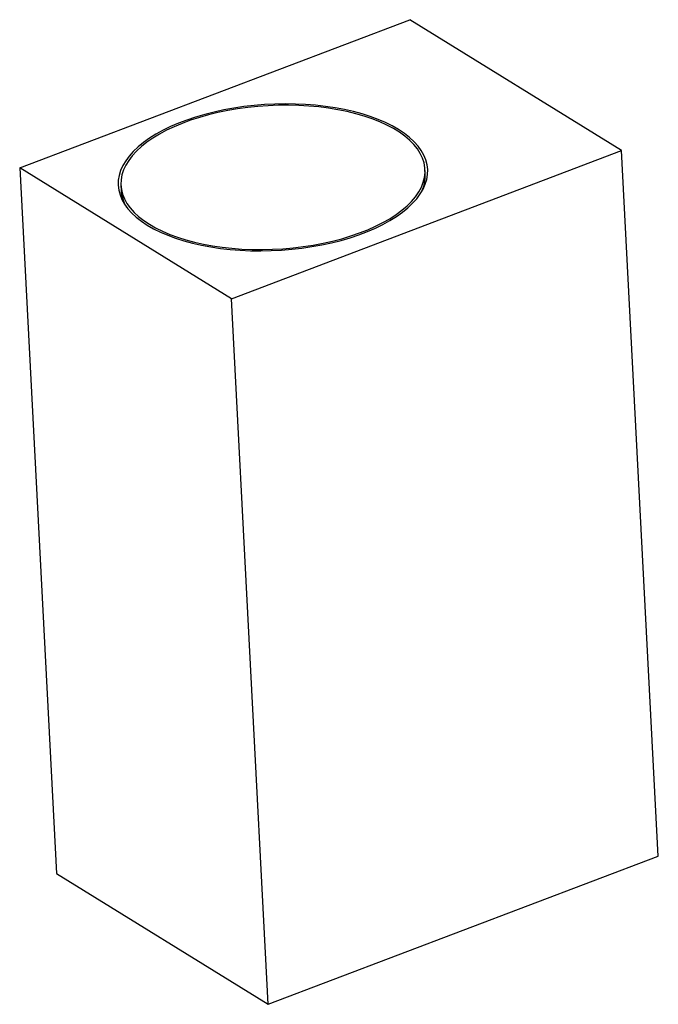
# Model space of a CAD drawing. Header units: millimetres. Extents: x -80 to 40, y -52 to 132.
import ezdxf

# ---------------------------------------------------------------- set-up
doc = ezdxf.new("R2010")
doc.units = ezdxf.units.MM

msp = doc.modelspace()

# ---------------------------------------------------------------- linework, layer by layer
at = {"color": 7, "linetype": 'Continuous', "lineweight": 25}
for p, q in [((-79.91, 104.31), (-6.88, 132.06)), ((32.74, 107.57), (-6.88, 132.06)), ((-40.28, 79.81), (32.74, 107.57)), ((39.62, -24.49), (32.74, 107.57)), ((-79.91, 104.31), (-73.02, -27.76)), ((-40.28, 79.81), (-79.91, 104.31)), ((-4, 103.15), (-4.05, 104.03)), ((-60.97, 101.06), (-60.92, 100.18)), ((-4.4, 100.36), (-4.42, 100.47)), ((-60.22, 97.56), (-60.23, 97.45)), ((-33.4, -52.25), (-40.28, 79.81)), ((-33.4, -52.25), (39.62, -24.49)), ((-73.02, -27.76), (-33.4, -52.25))]:
    msp.add_line(p, q, dxfattribs=at)
at = {"color": 7, "linetype": 'Continuous', "lineweight": 25, "flags": 128}
for points in [[(-56.04, 93.6), (-54.86, 92.92), (-53.58, 92.29), (-52.2, 91.7), (-50.74, 91.16), (-49.19, 90.67), (-47.57, 90.23), (-45.89, 89.85), (-44.14, 89.53), (-42.34, 89.26), (-40.5, 89.05), (-38.62, 88.91), (-36.72, 88.82), (-34.79, 88.8), (-32.86, 88.83), (-30.93, 88.93), (-29, 89.09), (-27.08, 89.31), (-25.2, 89.59), (-23.34, 89.92), (-21.52, 90.31), (-19.76, 90.76), (-18.05, 91.26), (-16.4, 91.81), (-14.83, 92.41), (-13.34, 93.05), (-11.93, 93.74), (-10.61, 94.46), (-9.4, 95.22), (-8.28, 96.01), (-7.27, 96.84), (-6.38, 97.69), (-5.6, 98.56), (-4.95, 99.44), (-4.41, 100.35), (-4, 101.26), (-3.72, 102.17), (-3.57, 103.09), (-3.54, 104.01), (-3.65, 104.92), (-3.89, 105.82), (-4.25, 106.7), (-4.74, 107.57), (-5.35, 108.41), (-6.08, 109.23), (-6.94, 110.02), (-7.9, 110.77), (-8.98, 111.49), (-10.16, 112.17), (-11.44, 112.8), (-12.81, 113.39), (-14.28, 113.93), (-15.82, 114.42), (-17.44, 114.86), (-19.13, 115.24), (-20.87, 115.57), (-22.67, 115.83), (-24.51, 116.04), (-26.39, 116.19), (-28.3, 116.27), (-30.22, 116.3), (-32.15, 116.26), (-34.09, 116.16), (-36.02, 116), (-37.93, 115.79), (-39.82, 115.51), (-41.68, 115.17), (-43.49, 114.78), (-45.26, 114.33), (-46.97, 113.83), (-48.61, 113.28), (-50.18, 112.69), (-51.68, 112.04), (-53.08, 111.36), (-54.4, 110.63), (-55.62, 109.87), (-56.73, 109.08), (-57.74, 108.26), (-58.64, 107.41), (-59.41, 106.54), (-60.07, 105.65), (-60.6, 104.75), (-61.01, 103.84), (-61.29, 102.92), (-61.45, 102), (-61.47, 101.08), (-61.36, 100.17), (-61.13, 99.27), (-60.77, 98.39), (-60.28, 97.52), (-59.67, 96.68), (-58.93, 95.86), (-58.08, 95.07), (-57.11, 94.32), (-56.04, 93.6)], [(-55.63, 93.76), (-54.46, 93.08), (-53.18, 92.45), (-51.82, 91.87), (-50.36, 91.33), (-48.82, 90.85), (-47.21, 90.42), (-45.53, 90.05), (-43.79, 89.73), (-42, 89.47), (-40.17, 89.27), (-38.3, 89.13), (-36.4, 89.05), (-34.49, 89.03), (-32.57, 89.08), (-30.65, 89.19), (-28.73, 89.35), (-26.84, 89.58), (-24.97, 89.87), (-23.13, 90.21), (-21.34, 90.61), (-19.59, 91.07), (-17.91, 91.58), (-16.29, 92.14), (-14.75, 92.74), (-13.29, 93.39), (-11.91, 94.08), (-10.63, 94.81), (-9.45, 95.58), (-8.38, 96.38), (-7.41, 97.2), (-6.56, 98.05), (-5.83, 98.92), (-5.22, 99.81), (-4.73, 100.71), (-4.38, 101.62), (-4.14, 102.53), (-4.04, 103.44), (-4.07, 104.35), (-4.23, 105.25), (-4.52, 106.14), (-4.93, 107.01), (-5.47, 107.86), (-6.14, 108.69), (-6.92, 109.49), (-7.82, 110.25), (-8.84, 110.99), (-9.96, 111.68), (-11.18, 112.33), (-12.5, 112.94), (-13.92, 113.5), (-15.42, 114.01), (-16.99, 114.46), (-18.64, 114.87), (-20.35, 115.21), (-22.11, 115.5), (-23.93, 115.73), (-25.78, 115.9), (-27.66, 116.01), (-29.57, 116.06), (-31.49, 116.04), (-33.41, 115.97), (-35.33, 115.83), (-37.23, 115.63), (-39.12, 115.38), (-40.97, 115.06), (-42.79, 114.69), (-44.56, 114.26), (-46.27, 113.78), (-47.92, 113.24), (-49.5, 112.66), (-51.01, 112.03), (-52.43, 111.36), (-53.75, 110.65), (-54.98, 109.9), (-56.11, 109.12), (-57.13, 108.31), (-58.04, 107.47), (-58.83, 106.61), (-59.51, 105.73), (-60.05, 104.83), (-60.48, 103.93), (-60.77, 103.02), (-60.94, 102.11), (-60.97, 101.2), (-60.88, 100.29), (-60.66, 99.4), (-60.31, 98.52), (-59.83, 97.65), (-59.23, 96.82), (-58.5, 96), (-57.66, 95.22), (-56.7, 94.47), (-55.63, 93.76)]]:
    msp.add_lwpolyline(points, dxfattribs=at)
at = {"color": 7, "linetype": 'Continuous', "lineweight": 25}
for centre, radius, start, end in [((-10.89, 102.85), 6.89, 334.861, 2.497), ((-54.01, 100.61), 6.93, 183.5439, 211.0308)]:
    msp.add_arc(centre, radius, start, end, dxfattribs=at)

doc.saveas('drawing.dxf')
